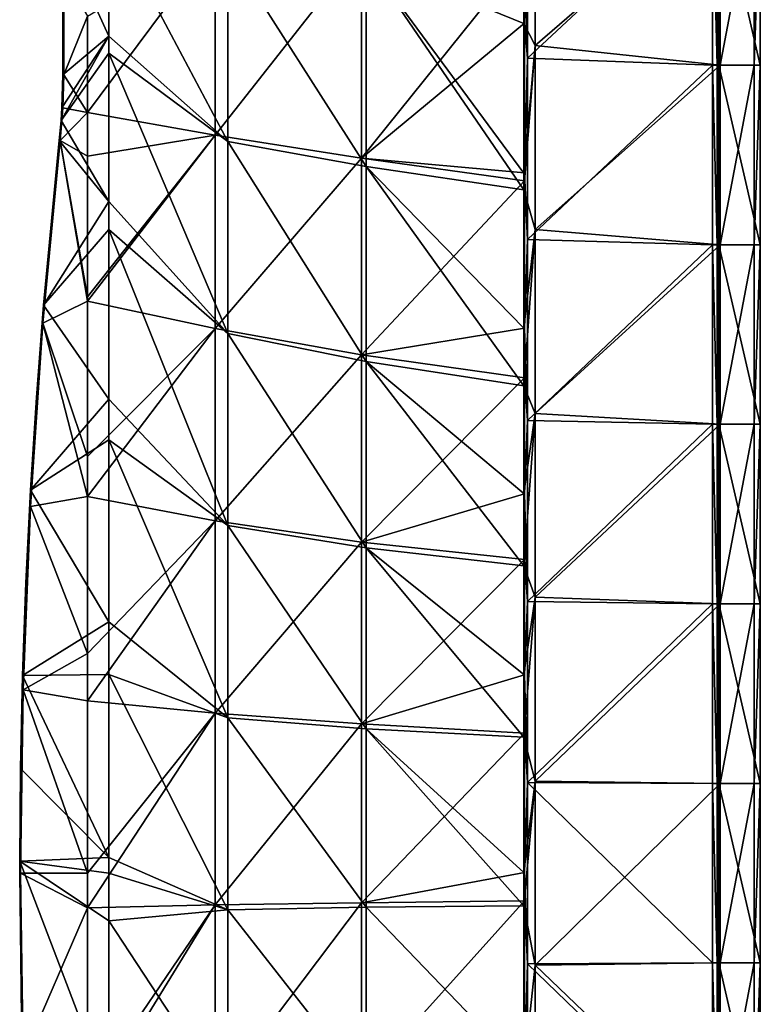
# Model space of a CAD drawing. Extents: x -85 to 85, y -85 to 85.
# Tile 11 of 14: x 53 to 85, y -6 to 37. Entities that reach past the tile are written whole.
import ezdxf

# ---------------------------------------------------------------- set-up
doc = ezdxf.new("R2010")
doc.units = 0
doc.header["$LTSCALE"] = 159.143519
for name, color, linetype in [('1', 7, 'CONTINUOUS'), ('103', 7, 'CONTINUOUS'), ('111', 7, 'CONTINUOUS'), ('12', 7, 'CONTINUOUS'), ('121', 7, 'CONTINUOUS'), ('129', 7, 'CONTINUOUS'), ('13', 7, 'CONTINUOUS'), ('14', 7, 'CONTINUOUS'), ('2', 7, 'CONTINUOUS'), ('22', 7, 'CONTINUOUS'), ('24', 7, 'CONTINUOUS'), ('25', 7, 'CONTINUOUS'), ('26', 7, 'CONTINUOUS'), ('4', 7, 'CONTINUOUS')]:
    doc.layers.add(name, color=color, linetype=linetype)

msp = doc.modelspace()

# ---------------------------------------------------------------- linework, layer by layer
at = {"layer": '1', "color": 7, "linetype": 'CONTINUOUS'}
for points in [[(85, 42.842), (85, 35.053), (83.2, 42.842), (85, 42.842)], [(83.2, 42.842), (85, 35.053), (83.2, 35.053), (83.2, 42.842)], [(85, 35.053), (85, 27.263), (83.2, 35.053), (85, 35.053)], [(83.2, 35.053), (85, 27.263), (83.2, 27.263), (83.2, 35.053)], [(85, 27.263), (85, 19.474), (83.2, 27.263), (85, 27.263)], [(83.2, 27.263), (85, 19.474), (83.2, 19.474), (83.2, 27.263)], [(85, 19.474), (85, 11.684), (83.2, 19.474), (85, 19.474)], [(83.2, 19.474), (85, 11.684), (83.2, 11.684), (83.2, 19.474)], [(85, 11.684), (85, 3.895), (83.2, 11.684), (85, 11.684)], [(83.2, 11.684), (85, 3.895), (83.2, 3.895), (83.2, 11.684)], [(85, 3.895), (85, -3.895), (83.2, 3.895), (85, 3.895)], [(83.2, 3.895), (85, -3.895), (83.2, -3.895), (83.2, 3.895)], [(85, -3.895), (85, -11.684), (83.2, -3.895), (85, -3.895)], [(83.2, -3.895), (85, -11.684), (83.2, -11.684), (83.2, -3.895)]]:
    msp.add_3dface(points, dxfattribs=at)
at = {"layer": '103', "color": 7, "linetype": 'CONTINUOUS'}
for points in [[(85, 35.053), (85, 42.842), (84.733, 35.053, 5.102), (85, 35.053)], [(84.733, 35.053, 5.102), (85, 42.842), (84.733, 42.842, 5.102), (84.733, 35.053, 5.102)], [(85, 27.263), (85, 35.053), (84.733, 27.263, 5.102), (85, 27.263)], [(84.733, 27.263, 5.102), (85, 35.053), (84.733, 35.053, 5.102), (84.733, 27.263, 5.102)], [(85, 19.474), (85, 27.263), (84.733, 19.474, 5.102), (85, 19.474)], [(84.733, 19.474, 5.102), (85, 27.263), (84.733, 27.263, 5.102), (84.733, 19.474, 5.102)], [(85, 11.684), (85, 19.474), (84.733, 11.684, 5.102), (85, 11.684)], [(84.733, 11.684, 5.102), (85, 19.474), (84.733, 19.474, 5.102), (84.733, 11.684, 5.102)], [(85, 3.895), (85, 11.684), (84.733, 3.895, 5.102), (85, 3.895)], [(84.733, 3.895, 5.102), (85, 11.684), (84.733, 11.684, 5.102), (84.733, 3.895, 5.102)], [(85, -3.895), (85, 3.895), (84.733, -3.895, 5.102), (85, -3.895)], [(84.733, -3.895, 5.102), (85, 3.895), (84.733, 3.895, 5.102), (84.733, -3.895, 5.102)], [(85, -11.684), (85, -3.895), (84.733, -11.684, 5.102), (85, -11.684)], [(84.733, -11.684, 5.102), (85, -3.895), (84.733, -3.895, 5.102), (84.733, -11.684, 5.102)]]:
    msp.add_3dface(points, dxfattribs=at)
at = {"layer": '111', "color": 7, "linetype": 'CONTINUOUS'}
for points in [[(83.2, 42.842), (83.2, 35.053), (83.132, 42.842, 3.9), (83.2, 42.842)], [(83.132, 42.842, 3.9), (83.2, 35.053), (83.132, 35.053, 3.9), (83.132, 42.842, 3.9)], [(83.2, 35.053), (83.2, 27.263), (83.132, 35.053, 3.9), (83.2, 35.053)], [(83.132, 35.053, 3.9), (83.2, 27.263), (83.132, 27.263, 3.9), (83.132, 35.053, 3.9)], [(83.2, 27.263), (83.2, 19.474), (83.132, 27.263, 3.9), (83.2, 27.263)], [(83.132, 27.263, 3.9), (83.2, 19.474), (83.132, 19.474, 3.9), (83.132, 27.263, 3.9)], [(83.2, 19.474), (83.2, 11.684), (83.132, 19.474, 3.9), (83.2, 19.474)], [(83.132, 19.474, 3.9), (83.2, 11.684), (83.132, 11.684, 3.9), (83.132, 19.474, 3.9)], [(83.2, 11.684), (83.2, 3.895), (83.132, 11.684, 3.9), (83.2, 11.684)], [(83.132, 11.684, 3.9), (83.2, 3.895), (83.132, 3.895, 3.9), (83.132, 11.684, 3.9)], [(83.2, 3.895), (83.2, -3.895), (83.132, 3.895, 3.9), (83.2, 3.895)], [(83.132, 3.895, 3.9), (83.2, -3.895), (83.132, -3.895, 3.9), (83.132, 3.895, 3.9)], [(83.2, -3.895), (83.2, -11.684), (83.132, -3.895, 3.9), (83.2, -3.895)], [(83.132, -3.895, 3.9), (83.2, -11.684), (83.132, -11.684, 3.9), (83.132, -3.895, 3.9)]]:
    msp.add_3dface(points, dxfattribs=at)
at = {"layer": '12', "color": 7, "linetype": 'CONTINUOUS'}
for points in [[(56.75, 41.474, 13), (56.75, 36.313, 13), (61.907, 31.737, 9.303), (56.75, 41.474, 13)], [(56.75, 41.474, 13), (61.907, 31.737, 9.303), (61.907, 40.066, 9.303), (56.75, 41.474, 13)], [(61.907, 31.737, 9.303), (67.907, 30.663, 7.136), (61.907, 40.066, 9.303), (61.907, 31.737, 9.303)], [(61.907, 40.066, 9.303), (67.907, 30.663, 7.136), (67.907, 39.644, 7.136), (61.907, 40.066, 9.303)], [(74.75, 29.646, 6.5), (74.75, 30.372, 6.5), (67.907, 39.644, 7.136), (74.75, 29.646, 6.5)], [(67.907, 30.663, 7.136), (74.75, 29.646, 6.5), (67.907, 39.644, 7.136), (67.907, 30.663, 7.136)], [(74.75, 30.372, 6.5), (74.75, 36.864, 6.5), (67.907, 39.644, 7.136), (74.75, 30.372, 6.5)], [(74.75, 36.864, 6.5), (74.75, 39.296, 6.5), (67.907, 39.644, 7.136), (74.75, 36.864, 6.5)], [(56.75, 36.313, 13), (56.75, 35.567, 13), (61.907, 31.737, 9.303), (56.75, 36.313, 13)], [(56.75, 35.567, 13), (56.75, 29.143, 13), (61.907, 23.407, 9.303), (56.75, 35.567, 13)], [(56.75, 35.567, 13), (61.907, 23.407, 9.303), (61.907, 31.737, 9.303), (56.75, 35.567, 13)], [(61.907, 23.407, 9.303), (67.907, 22.203, 7.136), (61.907, 31.737, 9.303), (61.907, 23.407, 9.303)], [(61.907, 31.737, 9.303), (67.907, 22.203, 7.136), (67.907, 30.663, 7.136), (61.907, 31.737, 9.303)], [(74.75, 21.145, 6.5), (74.75, 23.637, 6.5), (67.907, 30.663, 7.136), (74.75, 21.145, 6.5)], [(67.907, 22.203, 7.136), (74.75, 21.145, 6.5), (67.907, 30.663, 7.136), (67.907, 22.203, 7.136)], [(74.75, 23.637, 6.5), (74.75, 29.646, 6.5), (67.907, 30.663, 7.136), (74.75, 23.637, 6.5)], [(56.75, 29.143, 13), (56.75, 27.917, 13), (61.907, 23.407, 9.303), (56.75, 29.143, 13)], [(56.75, 27.917, 13), (56.75, 20.556, 13), (61.907, 15.075, 9.303), (56.75, 27.917, 13)], [(56.75, 27.917, 13), (61.907, 15.075, 9.303), (61.907, 23.407, 9.303), (56.75, 27.917, 13)], [(61.907, 15.075, 9.303), (67.907, 14.115, 7.136), (61.907, 23.407, 9.303), (61.907, 15.075, 9.303)], [(61.907, 23.407, 9.303), (67.907, 14.115, 7.136), (67.907, 22.203, 7.136), (61.907, 23.407, 9.303)], [(74.75, 13.327, 6.5), (74.75, 16.464, 6.5), (67.907, 22.203, 7.136), (74.75, 13.327, 6.5)], [(67.907, 14.115, 7.136), (74.75, 13.327, 6.5), (67.907, 22.203, 7.136), (67.907, 14.115, 7.136)], [(74.75, 16.464, 6.5), (74.75, 21.145, 6.5), (67.907, 22.203, 7.136), (74.75, 16.464, 6.5)], [(56.75, 20.556, 13), (56.75, 18.792, 13), (61.907, 15.075, 9.303), (56.75, 20.556, 13)], [(56.75, 18.792, 13), (56.75, 10.908, 13), (61.907, 6.739, 9.303), (56.75, 18.792, 13)], [(56.75, 18.792, 13), (61.907, 6.739, 9.303), (61.907, 15.075, 9.303), (56.75, 18.792, 13)], [(61.907, 6.739, 9.303), (67.907, 6.264, 7.136), (61.907, 15.075, 9.303), (61.907, 6.739, 9.303)], [(61.907, 15.075, 9.303), (67.907, 6.264, 7.136), (67.907, 14.115, 7.136), (61.907, 15.075, 9.303)], [(74.75, 5.898, 6.5), (74.75, 8.613, 6.5), (67.907, 14.115, 7.136), (74.75, 5.898, 6.5)], [(67.907, 6.264, 7.136), (74.75, 5.898, 6.5), (67.907, 14.115, 7.136), (67.907, 6.264, 7.136)], [(74.75, 8.613, 6.5), (74.75, 13.327, 6.5), (67.907, 14.115, 7.136), (74.75, 8.613, 6.5)], [(56.75, 10.908, 13), (56.75, 8.614, 13), (61.907, 6.739, 9.303), (56.75, 10.908, 13)], [(56.75, 8.614, 13), (56.75, 0.674, 13), (61.907, -1.597, 9.303), (56.75, 8.614, 13)], [(56.75, 8.614, 13), (61.907, -1.597, 9.303), (61.907, 6.739, 9.303), (56.75, 8.614, 13)], [(61.907, -1.597, 9.303), (67.907, -1.482, 7.136), (61.907, 6.739, 9.303), (61.907, -1.597, 9.303)], [(61.907, 6.739, 9.303), (67.907, -1.482, 7.136), (67.907, 6.264, 7.136), (61.907, 6.739, 9.303)], [(74.75, -1.422, 6.5), (74.75, 0.026, 6.5), (67.907, 6.264, 7.136), (74.75, -1.422, 6.5)], [(67.907, -1.482, 7.136), (74.75, -1.422, 6.5), (67.907, 6.264, 7.136), (67.907, -1.482, 7.136)], [(74.75, 0.026, 6.5), (74.75, 5.898, 6.5), (67.907, 6.264, 7.136), (74.75, 0.026, 6.5)], [(56.75, 0.674, 13), (56.75, 0, 13), (61.907, -1.597, 9.303), (56.75, 0.674, 13)], [(56.75, 0, 13), (56.75, -2.063, 13), (61.907, -1.597, 9.303), (56.75, 0, 13)], [(56.75, -2.063, 13), (61.907, -9.933, 9.303), (61.907, -1.597, 9.303), (56.75, -2.063, 13)], [(61.907, -1.597, 9.303), (67.907, -9.253, 7.136), (67.907, -1.482, 7.136), (61.907, -1.597, 9.303)], [(61.907, -9.933, 9.303), (67.907, -9.253, 7.136), (61.907, -1.597, 9.303), (61.907, -9.933, 9.303)], [(74.75, -8.59, 6.5), (74.75, -1.422, 6.5), (67.907, -1.482, 7.136), (74.75, -8.59, 6.5)], [(67.907, -9.253, 7.136), (74.75, -8.59, 6.5), (67.907, -1.482, 7.136), (67.907, -9.253, 7.136)], [(56.75, -2.063, 13), (56.75, -9.596, 13), (61.907, -9.933, 9.303), (56.75, -2.063, 13)]]:
    msp.add_3dface(points, dxfattribs=at)
at = {"layer": '121', "color": 7, "linetype": 'CONTINUOUS'}
for points in [[(83.259, 42.842, 6.5), (83.259, 35.053, 6.5), (84.733, 42.842, 5.102), (83.259, 42.842, 6.5)], [(83.259, 35.053, 6.5), (84.733, 35.053, 5.102), (84.733, 42.842, 5.102), (83.259, 35.053, 6.5)], [(83.259, 35.053, 6.5), (83.259, 27.263, 6.5), (84.733, 35.053, 5.102), (83.259, 35.053, 6.5)], [(83.259, 27.263, 6.5), (84.733, 27.263, 5.102), (84.733, 35.053, 5.102), (83.259, 27.263, 6.5)], [(83.259, 27.263, 6.5), (83.259, 19.474, 6.5), (84.733, 27.263, 5.102), (83.259, 27.263, 6.5)], [(83.259, 19.474, 6.5), (84.733, 19.474, 5.102), (84.733, 27.263, 5.102), (83.259, 19.474, 6.5)], [(83.259, 19.474, 6.5), (83.259, 11.684, 6.5), (84.733, 19.474, 5.102), (83.259, 19.474, 6.5)], [(83.259, 11.684, 6.5), (84.733, 11.684, 5.102), (84.733, 19.474, 5.102), (83.259, 11.684, 6.5)], [(83.259, 11.684, 6.5), (83.259, 3.895, 6.5), (84.733, 11.684, 5.102), (83.259, 11.684, 6.5)], [(83.259, 3.895, 6.5), (84.733, 3.895, 5.102), (84.733, 11.684, 5.102), (83.259, 3.895, 6.5)], [(83.259, 3.895, 6.5), (83.259, -3.895, 6.5), (84.733, 3.895, 5.102), (83.259, 3.895, 6.5)], [(83.259, -3.895, 6.5), (84.733, -3.895, 5.102), (84.733, 3.895, 5.102), (83.259, -3.895, 6.5)], [(83.259, -3.895, 6.5), (83.259, -11.684, 6.5), (84.733, -3.895, 5.102), (83.259, -3.895, 6.5)], [(83.259, -11.684, 6.5), (84.733, -11.684, 5.102), (84.733, -3.895, 5.102), (83.259, -11.684, 6.5)]]:
    msp.add_3dface(points, dxfattribs=at)
at = {"layer": '129', "color": 7, "linetype": 'CONTINUOUS'}
for points in [[(82.928, 35.053, 4.1), (82.928, 42.842, 4.1), (83.132, 35.053, 3.9), (82.928, 35.053, 4.1)], [(82.928, 42.842, 4.1), (83.132, 42.842, 3.9), (83.132, 35.053, 3.9), (82.928, 42.842, 4.1)], [(82.928, 27.263, 4.1), (82.928, 35.053, 4.1), (83.132, 27.263, 3.9), (82.928, 27.263, 4.1)], [(82.928, 35.053, 4.1), (83.132, 35.053, 3.9), (83.132, 27.263, 3.9), (82.928, 35.053, 4.1)], [(82.928, 19.474, 4.1), (82.928, 27.263, 4.1), (83.132, 19.474, 3.9), (82.928, 19.474, 4.1)], [(82.928, 27.263, 4.1), (83.132, 27.263, 3.9), (83.132, 19.474, 3.9), (82.928, 27.263, 4.1)], [(82.928, 11.684, 4.1), (82.928, 19.474, 4.1), (83.132, 11.684, 3.9), (82.928, 11.684, 4.1)], [(82.928, 19.474, 4.1), (83.132, 19.474, 3.9), (83.132, 11.684, 3.9), (82.928, 19.474, 4.1)], [(82.928, 3.895, 4.1), (82.928, 11.684, 4.1), (83.132, 3.895, 3.9), (82.928, 3.895, 4.1)], [(82.928, 11.684, 4.1), (83.132, 11.684, 3.9), (83.132, 3.895, 3.9), (82.928, 11.684, 4.1)], [(82.928, -3.895, 4.1), (82.928, 3.895, 4.1), (83.132, -3.895, 3.9), (82.928, -3.895, 4.1)], [(82.928, 3.895, 4.1), (83.132, 3.895, 3.9), (83.132, -3.895, 3.9), (82.928, 3.895, 4.1)], [(82.928, -11.684, 4.1), (82.928, -3.895, 4.1), (83.132, -11.684, 3.9), (82.928, -11.684, 4.1)], [(82.928, -3.895, 4.1), (83.132, -3.895, 3.9), (83.132, -11.684, 3.9), (82.928, -3.895, 4.1)]]:
    msp.add_3dface(points, dxfattribs=at)
at = {"layer": '13', "color": 7, "linetype": 'CONTINUOUS'}
for points in [[(74.903, 43.205, 4.1), (74.903, 35.35, 4.1), (74.771, 39.826, 4.1), (74.903, 43.205, 4.1)], [(74.903, 35.35, 4.1), (74.903, 43.205, 4.1), (82.928, 42.842, 4.1), (74.903, 35.35, 4.1)], [(82.928, 35.053, 4.1), (74.903, 35.35, 4.1), (82.928, 42.842, 4.1), (82.928, 35.053, 4.1)], [(74.771, 39.826, 4.1), (74.903, 35.35, 4.1), (74.771, 36.873, 4.1), (74.771, 39.826, 4.1)], [(74.771, 36.873, 4.1), (74.903, 35.35, 4.1), (74.771, 30.377, 4.1), (74.771, 36.873, 4.1)], [(74.903, 35.35, 4.1), (74.903, 27.494, 4.1), (74.771, 30.377, 4.1), (74.903, 35.35, 4.1)], [(74.903, 27.494, 4.1), (74.903, 35.35, 4.1), (82.928, 35.053, 4.1), (74.903, 27.494, 4.1)], [(82.928, 27.263, 4.1), (74.903, 27.494, 4.1), (82.928, 35.053, 4.1), (82.928, 27.263, 4.1)], [(74.771, 30.377, 4.1), (74.903, 27.494, 4.1), (74.771, 30.037, 4.1), (74.771, 30.377, 4.1)], [(74.771, 30.037, 4.1), (74.903, 27.494, 4.1), (74.771, 23.638, 4.1), (74.771, 30.037, 4.1)], [(74.903, 27.494, 4.1), (74.903, 19.639, 4.1), (74.771, 23.638, 4.1), (74.903, 27.494, 4.1)], [(74.903, 19.639, 4.1), (74.903, 27.494, 4.1), (82.928, 27.263, 4.1), (74.903, 19.639, 4.1)], [(82.928, 19.474, 4.1), (74.903, 19.639, 4.1), (82.928, 27.263, 4.1), (82.928, 19.474, 4.1)], [(74.771, 23.638, 4.1), (74.903, 19.639, 4.1), (74.771, 21.485, 4.1), (74.771, 23.638, 4.1)], [(74.771, 21.485, 4.1), (74.903, 19.639, 4.1), (74.771, 16.452, 4.1), (74.771, 21.485, 4.1)], [(74.903, 19.639, 4.1), (74.903, 11.783, 4.1), (74.771, 16.452, 4.1), (74.903, 19.639, 4.1)], [(74.903, 11.783, 4.1), (74.903, 19.639, 4.1), (82.928, 19.474, 4.1), (74.903, 11.783, 4.1)], [(82.928, 11.684, 4.1), (74.903, 11.783, 4.1), (82.928, 19.474, 4.1), (82.928, 11.684, 4.1)], [(74.771, 16.452, 4.1), (74.903, 11.783, 4.1), (74.771, 13.6, 4.1), (74.771, 16.452, 4.1)], [(74.771, 13.6, 4.1), (74.903, 11.783, 4.1), (74.771, 8.606, 4.1), (74.771, 13.6, 4.1)], [(74.903, 11.783, 4.1), (74.903, 3.928, 4.1), (74.771, 8.606, 4.1), (74.903, 11.783, 4.1)], [(74.903, 3.928, 4.1), (74.903, 11.783, 4.1), (82.928, 11.684, 4.1), (74.903, 3.928, 4.1)], [(82.928, 3.895, 4.1), (74.903, 3.928, 4.1), (82.928, 11.684, 4.1), (82.928, 3.895, 4.1)], [(74.771, 8.606, 4.1), (74.903, 3.928, 4.1), (74.771, 6.08, 4.1), (74.771, 8.606, 4.1)], [(74.771, 6.08, 4.1), (74.903, 3.928, 4.1), (74.771, 0.026, 4.1), (74.771, 6.08, 4.1)], [(74.903, 3.928, 4.1), (74.903, -3.928, 4.1), (74.771, 0.026, 4.1), (74.903, 3.928, 4.1)], [(74.903, -3.928, 4.1), (74.903, 3.928, 4.1), (82.928, -3.895, 4.1), (74.903, -3.928, 4.1)], [(82.928, -3.895, 4.1), (74.903, 3.928, 4.1), (82.928, 3.895, 4.1), (82.928, -3.895, 4.1)], [(74.771, 0.026, 4.1), (74.903, -3.928, 4.1), (74.771, -1.195, 4.1), (74.771, 0.026, 4.1)], [(74.771, -1.195, 4.1), (74.903, -3.928, 4.1), (74.771, -8.449, 4.1), (74.771, -1.195, 4.1)], [(74.903, -3.928, 4.1), (74.903, -11.783, 4.1), (74.771, -8.449, 4.1), (74.903, -3.928, 4.1)], [(82.928, -11.684, 4.1), (74.903, -3.928, 4.1), (82.928, -3.895, 4.1), (82.928, -11.684, 4.1)], [(74.903, -11.783, 4.1), (74.903, -3.928, 4.1), (82.928, -11.684, 4.1), (74.903, -11.783, 4.1)]]:
    msp.add_3dface(points, dxfattribs=at)
at = {"layer": '14', "color": 7, "linetype": 'CONTINUOUS'}
for points in [[(54.792, 34.639, 10.6), (54.792, 38.944, 10.6), (55.823, 37.176, 10.6), (54.792, 34.639, 10.6)], [(55.823, 32.996, 10.6), (54.792, 34.639, 10.6), (55.823, 37.176, 10.6), (55.823, 32.996, 10.6)], [(54.753, 33.206, 10.6), (54.792, 34.639, 10.6), (55.823, 32.996, 10.6), (54.753, 33.206, 10.6)], [(54.637, 31.777, 10.6), (54.753, 33.206, 10.6), (55.823, 32.996, 10.6), (54.637, 31.777, 10.6)], [(55.823, 31.101, 10.6), (54.637, 31.777, 10.6), (55.823, 32.996, 10.6), (55.823, 31.101, 10.6)], [(53.886, 23.853, 10.6), (54.637, 31.777, 10.6), (55.823, 24.819, 10.6), (53.886, 23.853, 10.6)], [(55.823, 24.819, 10.6), (54.637, 31.777, 10.6), (55.823, 25.001, 10.6), (55.823, 24.819, 10.6)], [(55.823, 25.001, 10.6), (54.637, 31.777, 10.6), (55.823, 31.101, 10.6), (55.823, 25.001, 10.6)], [(55.823, 18.072, 10.6), (53.886, 23.853, 10.6), (55.823, 24.819, 10.6), (55.823, 18.072, 10.6)], [(53.349, 15.912, 10.6), (53.886, 23.853, 10.6), (55.823, 16.341, 10.6), (53.349, 15.912, 10.6)], [(55.823, 16.341, 10.6), (53.886, 23.853, 10.6), (55.823, 18.072, 10.6), (55.823, 16.341, 10.6)], [(55.823, 9.526, 10.6), (53.349, 15.912, 10.6), (55.823, 16.341, 10.6), (55.823, 9.526, 10.6)], [(53.027, 7.959, 10.6), (53.349, 15.912, 10.6), (55.823, 9.526, 10.6), (53.027, 7.959, 10.6)], [(55.823, 7.473, 10.6), (53.027, 7.959, 10.6), (55.823, 9.526, 10.6), (55.823, 7.473, 10.6)], [(52.919, 0, 10.6), (53.027, 7.959, 10.6), (55.823, 0, 10.6), (52.919, 0, 10.6)], [(55.823, 0, 10.6), (53.027, 7.959, 10.6), (55.823, 7.473, 10.6), (55.823, 0, 10.6)], [(53.027, -7.959, 10.6), (52.919, 0, 10.6), (55.823, -1.5, 10.6), (53.027, -7.959, 10.6)], [(55.823, -1.5, 10.6), (52.919, 0, 10.6), (55.823, 0, 10.6), (55.823, -1.5, 10.6)], [(55.823, -9.525, 10.6), (53.027, -7.959, 10.6), (55.823, -1.5, 10.6), (55.823, -9.525, 10.6)]]:
    msp.add_3dface(points, dxfattribs=at)
at = {"layer": '2', "color": 7, "linetype": 'CONTINUOUS'}
for points in [[(74.75, 39.296, 6.5), (74.75, 36.864, 6.5), (75.234, 43.877, 6.5), (74.75, 39.296, 6.5)], [(75.234, 43.877, 6.5), (74.75, 36.864, 6.5), (75.234, 35.9, 6.5), (75.234, 43.877, 6.5)], [(75.234, 43.877, 6.5), (75.234, 35.9, 6.5), (83.259, 42.842, 6.5), (75.234, 43.877, 6.5)], [(83.259, 42.842, 6.5), (75.234, 35.9, 6.5), (83.259, 35.053, 6.5), (83.259, 42.842, 6.5)], [(74.75, 36.864, 6.5), (74.75, 30.372, 6.5), (75.234, 35.9, 6.5), (74.75, 36.864, 6.5)], [(74.75, 30.372, 6.5), (74.75, 29.646, 6.5), (75.234, 35.9, 6.5), (74.75, 30.372, 6.5)], [(75.234, 35.9, 6.5), (74.75, 29.646, 6.5), (75.234, 27.922, 6.5), (75.234, 35.9, 6.5)], [(75.234, 35.9, 6.5), (75.234, 27.922, 6.5), (83.259, 35.053, 6.5), (75.234, 35.9, 6.5)], [(83.259, 35.053, 6.5), (75.234, 27.922, 6.5), (83.259, 27.263, 6.5), (83.259, 35.053, 6.5)], [(74.75, 29.646, 6.5), (74.75, 23.637, 6.5), (75.234, 27.922, 6.5), (74.75, 29.646, 6.5)], [(74.75, 23.637, 6.5), (74.75, 21.145, 6.5), (75.234, 27.922, 6.5), (74.75, 23.637, 6.5)], [(75.234, 27.922, 6.5), (74.75, 21.145, 6.5), (75.234, 19.944, 6.5), (75.234, 27.922, 6.5)], [(75.234, 27.922, 6.5), (75.234, 19.944, 6.5), (83.259, 27.263, 6.5), (75.234, 27.922, 6.5)], [(83.259, 27.263, 6.5), (75.234, 19.944, 6.5), (83.259, 19.474, 6.5), (83.259, 27.263, 6.5)], [(74.75, 21.145, 6.5), (74.75, 16.464, 6.5), (75.234, 19.944, 6.5), (74.75, 21.145, 6.5)], [(74.75, 16.464, 6.5), (74.75, 13.327, 6.5), (75.234, 19.944, 6.5), (74.75, 16.464, 6.5)], [(75.234, 19.944, 6.5), (74.75, 13.327, 6.5), (75.234, 11.967, 6.5), (75.234, 19.944, 6.5)], [(75.234, 19.944, 6.5), (75.234, 11.967, 6.5), (83.259, 19.474, 6.5), (75.234, 19.944, 6.5)], [(83.259, 19.474, 6.5), (75.234, 11.967, 6.5), (83.259, 11.684, 6.5), (83.259, 19.474, 6.5)], [(74.75, 13.327, 6.5), (74.75, 8.613, 6.5), (75.234, 11.967, 6.5), (74.75, 13.327, 6.5)], [(74.75, 8.613, 6.5), (74.75, 5.898, 6.5), (75.234, 11.967, 6.5), (74.75, 8.613, 6.5)], [(75.234, 11.967, 6.5), (74.75, 5.898, 6.5), (75.234, 3.989, 6.5), (75.234, 11.967, 6.5)], [(75.234, 11.967, 6.5), (75.234, 3.989, 6.5), (83.259, 11.684, 6.5), (75.234, 11.967, 6.5)], [(83.259, 11.684, 6.5), (75.234, 3.989, 6.5), (83.259, 3.895, 6.5), (83.259, 11.684, 6.5)], [(74.75, 5.898, 6.5), (74.75, 0.026, 6.5), (75.234, 3.989, 6.5), (74.75, 5.898, 6.5)], [(74.75, 0.026, 6.5), (74.75, -1.422, 6.5), (75.234, 3.989, 6.5), (74.75, 0.026, 6.5)], [(75.234, 3.989, 6.5), (74.75, -1.422, 6.5), (75.234, -3.989, 6.5), (75.234, 3.989, 6.5)], [(75.234, 3.989, 6.5), (75.234, -3.989, 6.5), (83.259, 3.895, 6.5), (75.234, 3.989, 6.5)], [(83.259, 3.895, 6.5), (75.234, -3.989, 6.5), (83.259, -3.895, 6.5), (83.259, 3.895, 6.5)], [(74.75, -1.422, 6.5), (74.75, -8.59, 6.5), (75.234, -3.989, 6.5), (74.75, -1.422, 6.5)], [(75.234, -3.989, 6.5), (74.75, -8.59, 6.5), (75.234, -11.967, 6.5), (75.234, -3.989, 6.5)], [(83.259, -3.895, 6.5), (75.234, -3.989, 6.5), (83.259, -11.684, 6.5), (83.259, -3.895, 6.5)], [(75.234, -3.989, 6.5), (75.234, -11.967, 6.5), (83.259, -11.684, 6.5), (75.234, -3.989, 6.5)]]:
    msp.add_3dface(points, dxfattribs=at)
at = {"layer": '22', "color": 7, "linetype": 'CONTINUOUS'}
for points in [[(55.823, 32.996, 10.6), (55.823, 37.176, 10.6), (61.352, 40.452, 6.894), (55.823, 32.996, 10.6)], [(61.351, 32.018, 6.894), (55.823, 32.996, 10.6), (61.352, 40.452, 6.894), (61.351, 32.018, 6.894)], [(67.702, 40.097, 4.726), (61.351, 32.018, 6.894), (61.352, 40.452, 6.894), (67.702, 40.097, 4.726)], [(67.702, 31.011, 4.726), (61.351, 32.018, 6.894), (67.702, 40.097, 4.726), (67.702, 31.011, 4.726)], [(74.771, 39.826, 4.1), (67.702, 31.011, 4.726), (67.702, 40.097, 4.726), (74.771, 39.826, 4.1)], [(74.771, 39.826, 4.1), (74.771, 36.873, 4.1), (67.702, 31.011, 4.726), (74.771, 39.826, 4.1)], [(74.771, 36.873, 4.1), (74.771, 30.377, 4.1), (67.702, 31.011, 4.726), (74.771, 36.873, 4.1)], [(55.823, 31.101, 10.6), (55.823, 32.996, 10.6), (61.351, 32.018, 6.894), (55.823, 31.101, 10.6)], [(55.823, 24.819, 10.6), (55.823, 25.001, 10.6), (61.351, 32.018, 6.894), (55.823, 24.819, 10.6)], [(61.351, 23.633, 6.894), (55.823, 24.819, 10.6), (61.351, 32.018, 6.894), (61.351, 23.633, 6.894)], [(55.823, 25.001, 10.6), (55.823, 31.101, 10.6), (61.351, 32.018, 6.894), (55.823, 25.001, 10.6)], [(67.702, 31.011, 4.726), (61.351, 23.633, 6.894), (61.351, 32.018, 6.894), (67.702, 31.011, 4.726)], [(67.701, 22.483, 4.726), (61.351, 23.633, 6.894), (67.702, 31.011, 4.726), (67.701, 22.483, 4.726)], [(74.771, 30.037, 4.1), (67.701, 22.483, 4.726), (67.702, 31.011, 4.726), (74.771, 30.037, 4.1)], [(74.771, 30.377, 4.1), (74.771, 30.037, 4.1), (67.702, 31.011, 4.726), (74.771, 30.377, 4.1)], [(74.771, 30.037, 4.1), (74.771, 23.638, 4.1), (67.701, 22.483, 4.726), (74.771, 30.037, 4.1)], [(55.823, 18.072, 10.6), (55.823, 24.819, 10.6), (61.351, 23.633, 6.894), (55.823, 18.072, 10.6)], [(55.823, 16.341, 10.6), (55.823, 18.072, 10.6), (61.351, 23.633, 6.894), (55.823, 16.341, 10.6)], [(61.351, 15.28, 6.894), (55.823, 16.341, 10.6), (61.351, 23.633, 6.894), (61.351, 15.28, 6.894)], [(67.701, 22.483, 4.726), (61.351, 15.28, 6.894), (61.351, 23.633, 6.894), (67.701, 22.483, 4.726)], [(74.771, 23.638, 4.1), (74.771, 21.485, 4.1), (67.701, 22.483, 4.726), (74.771, 23.638, 4.1)], [(67.701, 14.354, 4.726), (61.351, 15.28, 6.894), (67.701, 22.483, 4.726), (67.701, 14.354, 4.726)], [(74.771, 21.485, 4.1), (67.701, 14.354, 4.726), (67.701, 22.483, 4.726), (74.771, 21.485, 4.1)], [(74.771, 21.485, 4.1), (74.771, 16.452, 4.1), (67.701, 14.354, 4.726), (74.771, 21.485, 4.1)], [(55.823, 9.526, 10.6), (55.823, 16.341, 10.6), (61.351, 15.28, 6.894), (55.823, 9.526, 10.6)], [(74.771, 16.452, 4.1), (74.771, 13.6, 4.1), (67.701, 14.354, 4.726), (74.771, 16.452, 4.1)], [(55.823, 7.473, 10.6), (55.823, 9.526, 10.6), (61.351, 15.28, 6.894), (55.823, 7.473, 10.6)], [(61.351, 6.946, 6.894), (55.823, 7.473, 10.6), (61.351, 15.28, 6.894), (61.351, 6.946, 6.894)], [(67.701, 14.354, 4.726), (61.351, 6.946, 6.894), (61.351, 15.28, 6.894), (67.701, 14.354, 4.726)], [(67.701, 6.478, 4.726), (61.351, 6.946, 6.894), (67.701, 14.354, 4.726), (67.701, 6.478, 4.726)], [(74.771, 13.6, 4.1), (67.701, 6.478, 4.726), (67.701, 14.354, 4.726), (74.771, 13.6, 4.1)], [(74.771, 13.6, 4.1), (74.771, 8.606, 4.1), (67.701, 6.478, 4.726), (74.771, 13.6, 4.1)], [(74.771, 8.606, 4.1), (74.771, 6.08, 4.1), (67.701, 6.478, 4.726), (74.771, 8.606, 4.1)], [(55.823, 0, 10.6), (55.823, 7.473, 10.6), (61.351, 6.946, 6.894), (55.823, 0, 10.6)], [(55.823, -1.5, 10.6), (55.823, 0, 10.6), (61.351, 6.946, 6.894), (55.823, -1.5, 10.6)], [(61.351, -1.378, 6.894), (55.823, -1.5, 10.6), (61.351, 6.946, 6.894), (61.351, -1.378, 6.894)], [(67.701, 6.478, 4.726), (61.351, -1.378, 6.894), (61.351, 6.946, 6.894), (67.701, 6.478, 4.726)], [(67.701, -1.283, 4.726), (61.351, -1.378, 6.894), (67.701, 6.478, 4.726), (67.701, -1.283, 4.726)], [(74.771, 6.08, 4.1), (67.701, -1.283, 4.726), (67.701, 6.478, 4.726), (74.771, 6.08, 4.1)], [(74.771, 6.08, 4.1), (74.771, 0.026, 4.1), (67.701, -1.283, 4.726), (74.771, 6.08, 4.1)], [(74.771, 0.026, 4.1), (74.771, -1.195, 4.1), (67.701, -1.283, 4.726), (74.771, 0.026, 4.1)], [(74.771, -1.195, 4.1), (74.771, -8.449, 4.1), (67.701, -9.066, 4.726), (74.771, -1.195, 4.1)], [(74.771, -1.195, 4.1), (67.701, -9.066, 4.726), (67.701, -1.283, 4.726), (74.771, -1.195, 4.1)], [(55.823, -10.41, 10.6), (55.823, -9.525, 10.6), (61.351, -1.378, 6.894), (55.823, -10.41, 10.6)], [(61.351, -9.704, 6.894), (55.823, -10.41, 10.6), (61.351, -1.378, 6.894), (61.351, -9.704, 6.894)], [(55.823, -9.525, 10.6), (55.823, -1.5, 10.6), (61.351, -1.378, 6.894), (55.823, -9.525, 10.6)], [(67.701, -9.066, 4.726), (61.351, -9.704, 6.894), (67.701, -1.283, 4.726), (67.701, -9.066, 4.726)], [(67.701, -1.283, 4.726), (61.351, -9.704, 6.894), (61.351, -1.378, 6.894), (67.701, -1.283, 4.726)]]:
    msp.add_3dface(points, dxfattribs=at)
at = {"layer": '24', "color": 7, "linetype": 'CONTINUOUS'}
for points in [[(53.909, 24.642, 13), (54.596, 31.782, 13), (53.886, 23.853, 10.6), (53.909, 24.642, 13)], [(54.596, 31.782, 13), (54.637, 31.777, 10.6), (53.886, 23.853, 10.6), (54.596, 31.782, 13)], [(53.6, 20.629, 13), (53.909, 24.642, 13), (53.886, 23.853, 10.6), (53.6, 20.629, 13)], [(53.6, 20.629, 13), (53.886, 23.853, 10.6), (53.349, 15.912, 10.6), (53.6, 20.629, 13)], [(53.346, 16.612, 13), (53.6, 20.629, 13), (53.349, 15.912, 10.6), (53.346, 16.612, 13)], [(53.146, 12.593, 13), (53.346, 16.612, 13), (53.349, 15.912, 10.6), (53.146, 12.593, 13)], [(53.146, 12.593, 13), (53.349, 15.912, 10.6), (53.027, 7.959, 10.6), (53.146, 12.593, 13)], [(53.002, 8.57, 13), (53.146, 12.593, 13), (53.027, 7.959, 10.6), (53.002, 8.57, 13)], [(52.912, 4.547, 13), (53.002, 8.57, 13), (53.027, 7.959, 10.6), (52.912, 4.547, 13)], [(52.912, 4.547, 13), (53.027, 7.959, 10.6), (52.919, 0, 10.6), (52.912, 4.547, 13)], [(52.878, 0.522, 13), (52.912, 4.547, 13), (52.919, 0, 10.6), (52.878, 0.522, 13)], [(52.877, 0, 13), (52.878, 0.522, 13), (52.919, 0, 10.6), (52.877, 0, 13)], [(52.973, -7.526, 13), (52.877, 0, 13), (53.027, -7.959, 10.6), (52.973, -7.526, 13)], [(52.877, 0, 13), (52.919, 0, 10.6), (53.027, -7.959, 10.6), (52.877, 0, 13)]]:
    msp.add_3dface(points, dxfattribs=at)
at = {"layer": '25', "color": 7, "linetype": 'CONTINUOUS'}
for points in [[(54.711, 33.208, 13), (54.75, 34.639, 13), (54.753, 33.206, 10.6), (54.711, 33.208, 13)], [(54.75, 34.639, 13), (54.792, 34.639, 10.6), (54.753, 33.206, 10.6), (54.75, 34.639, 13)], [(54.676, 32.656, 13), (54.711, 33.208, 13), (54.637, 31.777, 10.6), (54.676, 32.656, 13)], [(54.711, 33.208, 13), (54.753, 33.206, 10.6), (54.637, 31.777, 10.6), (54.711, 33.208, 13)], [(54.596, 31.782, 13), (54.676, 32.656, 13), (54.637, 31.777, 10.6), (54.596, 31.782, 13)]]:
    msp.add_3dface(points, dxfattribs=at)
at = {"layer": '26', "color": 7, "linetype": 'CONTINUOUS'}
for points in [[(54.75, 34.639, 13), (54.75, 40.69, 13), (54.792, 34.639, 10.6), (54.75, 34.639, 13)], [(54.75, 40.69, 13), (54.792, 38.944, 10.6), (54.792, 34.639, 10.6), (54.75, 40.69, 13)]]:
    msp.add_3dface(points, dxfattribs=at)
at = {"layer": '4', "color": 7, "linetype": 'CONTINUOUS'}
for points in [[(54.75, 40.69, 13), (56.75, 36.313, 13), (56.75, 41.474, 13), (54.75, 40.69, 13)], [(56.75, 36.313, 13), (54.75, 40.69, 13), (54.75, 34.639, 13), (56.75, 36.313, 13)], [(54.676, 32.656, 13), (56.75, 35.567, 13), (56.75, 36.313, 13), (54.676, 32.656, 13)], [(54.676, 32.656, 13), (56.75, 36.313, 13), (54.711, 33.208, 13), (54.676, 32.656, 13)], [(54.711, 33.208, 13), (56.75, 36.313, 13), (54.75, 34.639, 13), (54.711, 33.208, 13)], [(56.75, 29.143, 13), (56.75, 35.567, 13), (54.676, 32.656, 13), (56.75, 29.143, 13)], [(54.596, 31.782, 13), (56.75, 29.143, 13), (54.676, 32.656, 13), (54.596, 31.782, 13)], [(53.909, 24.642, 13), (56.75, 29.143, 13), (54.596, 31.782, 13), (53.909, 24.642, 13)], [(53.909, 24.642, 13), (56.75, 27.917, 13), (56.75, 29.143, 13), (53.909, 24.642, 13)], [(56.75, 20.556, 13), (56.75, 27.917, 13), (53.909, 24.642, 13), (56.75, 20.556, 13)], [(53.346, 16.612, 13), (56.75, 20.556, 13), (53.909, 24.642, 13), (53.346, 16.612, 13)], [(53.6, 20.629, 13), (53.346, 16.612, 13), (53.909, 24.642, 13), (53.6, 20.629, 13)], [(53.346, 16.612, 13), (56.75, 18.792, 13), (56.75, 20.556, 13), (53.346, 16.612, 13)], [(56.75, 10.908, 13), (56.75, 18.792, 13), (53.346, 16.612, 13), (56.75, 10.908, 13)], [(53.002, 8.57, 13), (56.75, 10.908, 13), (53.346, 16.612, 13), (53.002, 8.57, 13)], [(53.146, 12.593, 13), (53.002, 8.57, 13), (53.346, 16.612, 13), (53.146, 12.593, 13)], [(53.002, 8.57, 13), (56.75, 8.614, 13), (56.75, 10.908, 13), (53.002, 8.57, 13)], [(52.912, 4.547, 13), (56.75, 0.674, 13), (53.002, 8.57, 13), (52.912, 4.547, 13)], [(56.75, 0.674, 13), (56.75, 8.614, 13), (53.002, 8.57, 13), (56.75, 0.674, 13)], [(52.878, 0.522, 13), (56.75, 0.674, 13), (52.912, 4.547, 13), (52.878, 0.522, 13)], [(52.877, 0, 13), (52.973, -7.526, 13), (52.878, 0.522, 13), (52.877, 0, 13)], [(56.75, 0.674, 13), (52.878, 0.522, 13), (56.75, 0, 13), (56.75, 0.674, 13)], [(52.973, -7.526, 13), (56.75, -9.596, 13), (52.878, 0.522, 13), (52.973, -7.526, 13)], [(56.75, -9.596, 13), (56.75, -2.063, 13), (52.878, 0.522, 13), (56.75, -9.596, 13)], [(52.878, 0.522, 13), (56.75, -2.063, 13), (56.75, 0, 13), (52.878, 0.522, 13)]]:
    msp.add_3dface(points, dxfattribs=at)

doc.saveas('drawing.dxf')
